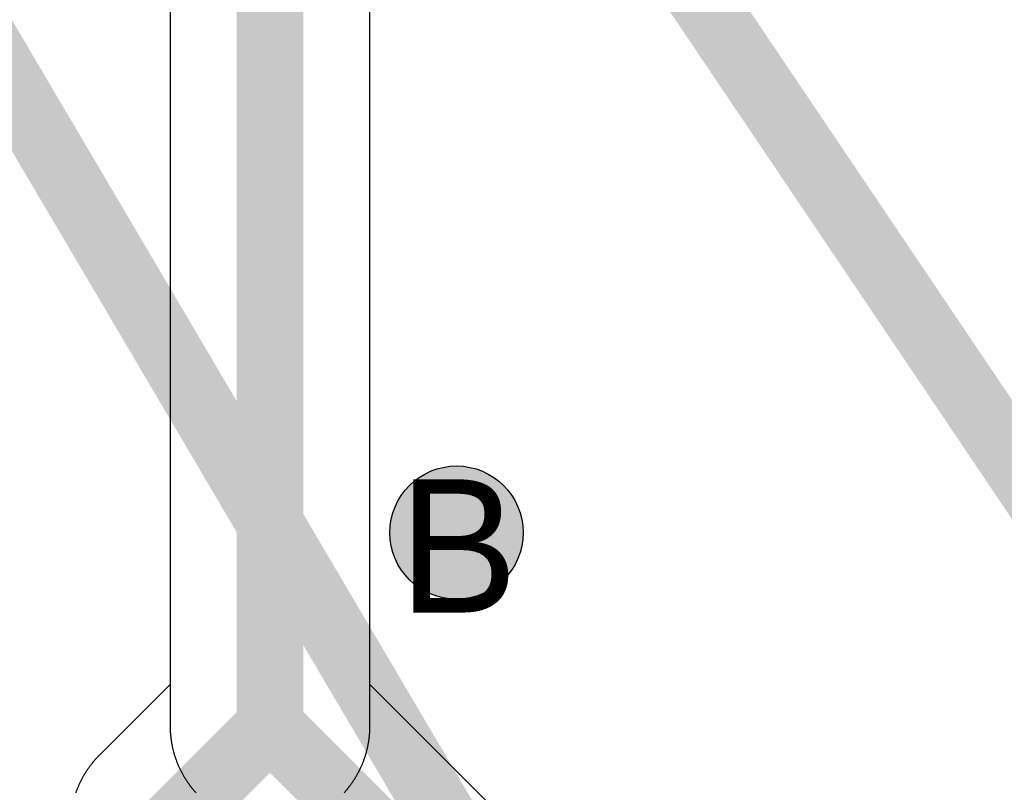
# Model space of a CAD drawing. Header units: millimetres. Extents: x -1.5 to 11.1, y -3 to 5.
# Tile 49 of 256: x 0.487 to 0.635, y 1.461 to 1.577. Entities that reach past the tile are written whole.
import ezdxf

# ---------------------------------------------------------------- set-up
doc = ezdxf.new("R2010")
doc.units = ezdxf.units.MM
doc.header["$MEASUREMENT"] = 0
for name, color, linetype, true_color in [('BottomLayer', 5, 'Continuous', 0x0000ff), ('Document', 7, 'Continuous', 0x7f7f00), ('DrillDrawing', 1, 'Continuous', 0xff0000), ('Metal_2', 7, 'Continuous', 0x7f0000), ('Metal_3', 7, 'Continuous', 0x3f7f00), ('TopLayer', 1, 'Continuous', 0xff0000)]:
    doc.layers.add(name, color=color, linetype=linetype, true_color=true_color)
doc.styles.add('textstyle421', font='txt')

msp = doc.modelspace()

# ---------------------------------------------------------------- hatches: boundary and pattern name
at = {"layer": 'BottomLayer', "true_color": 0x0000ff}
h = msp.add_hatch(color=5, dxfattribs=at)
edge = h.paths.add_edge_path(flags=0)
edge.add_arc((0.553, 1.5), 0.01, 0, 360)
at = {"layer": 'Metal_2', "true_color": 0x7f0000}
h = msp.add_hatch(color=16, dxfattribs=at)
edge = h.paths.add_edge_path(flags=0)
edge.add_arc((0.553, 1.5), 0.01, 0, 360)
at = {"layer": 'Metal_3', "true_color": 0x3f7f00}
h = msp.add_hatch(color=76, dxfattribs=at)
edge = h.paths.add_edge_path(flags=0)
edge.add_arc((0.553, 1.5), 0.01, 0, 360)
at = {"layer": 'TopLayer', "true_color": 0xff0000}
h = msp.add_hatch(color=1, dxfattribs=at)
edge = h.paths.add_edge_path(flags=0)
edge.add_arc((0.553, 1.5), 0.01, 0, 360)

# ---------------------------------------------------------------- linework, layer by layer
at = {"layer": 'BottomLayer', "color": 5, "true_color": 0x0000ff}
msp.add_circle((0.553, 1.5), 0.01, dxfattribs=at)
at = {"layer": 'Document'}
for points in [[(-0.3, 2.9, 0.01, 0.01, 0), (0.56874, 1.42727, 0.01, 0.01, 0)], [(-0.29948, 2.89888, 0.01, 0.01, 0), (0.76689, 1.31743, 0.01, 0.01, 0)]]:
    msp.add_lwpolyline(points, format="xyseb", dxfattribs=at)
at = {"layer": 'Metal_2', "color": 16, "true_color": 0x7f0000}
msp.add_circle((0.553, 1.5), 0.01, dxfattribs=at)
at = {"layer": 'Metal_3'}
for p, q in [((0.54, 1.47722), (0.54, 1.9)), ((0.51, 1.89379), (0.51, 1.47101)), ((0.57, 1.44723), (0.54, 1.47722)), ((0.51, 1.47101), (0.51, 1.4709)), ((0.51, 1.4709), (0.51, 1.47079)), ((0.51, 1.47079), (0.51, 1.47068)), ((0.51, 1.47068), (0.51001, 1.47057)), ((0.51001, 1.47057), (0.51001, 1.47046)), ((0.51001, 1.47046), (0.51001, 1.47035)), ((0.51001, 1.47035), (0.51002, 1.47025)), ((0.51002, 1.47025), (0.51003, 1.47014)), ((0.51003, 1.47014), (0.51003, 1.47003)), ((0.51003, 1.47003), (0.51004, 1.46992)), ((0.51004, 1.46992), (0.51005, 1.46981)), ((0.51005, 1.46981), (0.51006, 1.4697)), ((0.51006, 1.4697), (0.51007, 1.46959)), ((0.51007, 1.46959), (0.51008, 1.46948)), ((0.51008, 1.46948), (0.51009, 1.46938)), ((0.51009, 1.46938), (0.5101, 1.46927)), ((0.5101, 1.46927), (0.51011, 1.46916)), ((0.51011, 1.46916), (0.51013, 1.46905)), ((0.51013, 1.46905), (0.51014, 1.46894)), ((0.51014, 1.46894), (0.51016, 1.46883)), ((0.51016, 1.46883), (0.51017, 1.46873)), ((0.51017, 1.46873), (0.51019, 1.46862)), ((0.51019, 1.46862), (0.51021, 1.46851)), ((0.51021, 1.46851), (0.51023, 1.4684)), ((0.51023, 1.4684), (0.51025, 1.4683)), ((0.51025, 1.4683), (0.51027, 1.46819)), ((0.51027, 1.46819), (0.51029, 1.46808)), ((0.51029, 1.46808), (0.51031, 1.46798)), ((0.51031, 1.46798), (0.51033, 1.46787)), ((0.51033, 1.46787), (0.51036, 1.46776)), ((0.51036, 1.46776), (0.51038, 1.46766)), ((0.51038, 1.46766), (0.5104, 1.46755)), ((0.5104, 1.46755), (0.51042, 1.46749)), ((0.51042, 1.46749), (0.51043, 1.46744)), ((0.51043, 1.46744), (0.51046, 1.46734)), ((0.51046, 1.46734), (0.51048, 1.46723)), ((0.51048, 1.46723), (0.51051, 1.46713)), ((0.51051, 1.46713), (0.51054, 1.46702)), ((0.51054, 1.46702), (0.51057, 1.46692)), ((0.51057, 1.46692), (0.5106, 1.46681)), ((0.5106, 1.46681), (0.51063, 1.46671)), ((0.51063, 1.46671), (0.51066, 1.4666)), ((0.51066, 1.4666), (0.51069, 1.4665)), ((0.51069, 1.4665), (0.51073, 1.46639)), ((0.51073, 1.46639), (0.51076, 1.46629)), ((0.51076, 1.46629), (0.5108, 1.46619)), ((0.5108, 1.46619), (0.51083, 1.46608)), ((0.51083, 1.46608), (0.51087, 1.46598)), ((0.51087, 1.46598), (0.5109, 1.46588)), ((0.5109, 1.46588), (0.51094, 1.46578)), ((0.51094, 1.46578), (0.51098, 1.46567)), ((0.51098, 1.46567), (0.51102, 1.46557)), ((0.51102, 1.46557), (0.51106, 1.46547)), ((0.51106, 1.46547), (0.5111, 1.46537)), ((0.5111, 1.46537), (0.51114, 1.46527)), ((0.51114, 1.46527), (0.51118, 1.46517)), ((0.51118, 1.46517), (0.51123, 1.46507)), ((0.51123, 1.46507), (0.51127, 1.46497)), ((0.51127, 1.46497), (0.51131, 1.46487)), ((0.51131, 1.46487), (0.51136, 1.46477)), ((0.51136, 1.46477), (0.51141, 1.46467)), ((0.51141, 1.46467), (0.51145, 1.46457)), ((0.51145, 1.46457), (0.5115, 1.46447)), ((0.5115, 1.46447), (0.51155, 1.46437)), ((0.51155, 1.46437), (0.5116, 1.46428)), ((0.5116, 1.46428), (0.51164, 1.46418)), ((0.51164, 1.46418), (0.51169, 1.46408)), ((0.51169, 1.46408), (0.51175, 1.46399)), ((0.51175, 1.46399), (0.5118, 1.46389)), ((0.5118, 1.46389), (0.51185, 1.46379)), ((0.51185, 1.46379), (0.5119, 1.4637)), ((0.5119, 1.4637), (0.51196, 1.4636)), ((0.51196, 1.4636), (0.51201, 1.46351)), ((0.51201, 1.46351), (0.51206, 1.46341)), ((0.51206, 1.46341), (0.51212, 1.46332)), ((0.51212, 1.46332), (0.51218, 1.46323)), ((0.51218, 1.46323), (0.51221, 1.46317)), ((0.51221, 1.46317), (0.51223, 1.46313)), ((0.51223, 1.46313), (0.51229, 1.46304)), ((0.51229, 1.46304), (0.51235, 1.46295)), ((0.51235, 1.46295), (0.51241, 1.46286)), ((0.51241, 1.46286), (0.51247, 1.46277)), ((0.51247, 1.46277), (0.51253, 1.46268)), ((0.51253, 1.46268), (0.51259, 1.46258)), ((0.51259, 1.46258), (0.51265, 1.46249)), ((0.51265, 1.46249), (0.51271, 1.4624)), ((0.51271, 1.4624), (0.51278, 1.46232)), ((0.51278, 1.46232), (0.51284, 1.46223)), ((0.51284, 1.46223), (0.5129, 1.46214)), ((0.5129, 1.46214), (0.51297, 1.46205)), ((0.51297, 1.46205), (0.51303, 1.46196)), ((0.51303, 1.46196), (0.5131, 1.46188)), ((0.5131, 1.46188), (0.51317, 1.46179)), ((0.51317, 1.46179), (0.51323, 1.46171)), ((0.51323, 1.46171), (0.5133, 1.46162)), ((0.5133, 1.46162), (0.51337, 1.46154)), ((0.51337, 1.46154), (0.51344, 1.46145)), ((0.51344, 1.46145), (0.51351, 1.46137)), ((0.51351, 1.46137), (0.51358, 1.46128)), ((0.51358, 1.46128), (0.51365, 1.4612)), ((0.51365, 1.4612), (0.51372, 1.46112)), ((0.51372, 1.46112), (0.51379, 1.46104)), ((0.51379, 1.46104), (0.51387, 1.46096))]:
    msp.add_line(p, q, dxfattribs=at)
for points in [[(0.525, 1.47101, 0.01, 0.01, 0), (0.525, 1.9, 0.01, 0.01, 0)], [(0.525, 1.47101, 0.01, 0.01, 0), (0.56874, 1.42727, 0.01, 0.01, 0)]]:
    msp.add_lwpolyline(points, format="xyseb", dxfattribs=at)
msp.add_lwpolyline([(0.5225, 1.47101, 0.005, 0.005, 1), (0.5275, 1.47101, 0.005, 0.005, 1)], format="xyseb", close=True, dxfattribs=at)
msp.add_lwpolyline([(0.5225, 1.47101, 0.005, 0.005, 1), (0.5275, 1.47101, 0.005, 0.005, 1)], format="xyseb", close=True, dxfattribs=at)
at = {"layer": 'Metal_3', "color": 76, "true_color": 0x3f7f00}
msp.add_circle((0.553, 1.5), 0.01, dxfattribs=at)
at = {"layer": 'TopLayer'}
for p, q in [((0.54, 1.47101), (0.54, 2)), ((0.51, 1.99379), (0.51, 1.47722)), ((0.51, 1.47722), (0.49939, 1.46662)), ((0.54, 1.4709), (0.54, 1.47101)), ((0.54, 1.47079), (0.54, 1.4709)), ((0.54, 1.47068), (0.54, 1.47079)), ((0.53989, 1.46916), (0.5399, 1.46927)), ((0.5399, 1.46927), (0.53991, 1.46938)), ((0.53991, 1.46938), (0.53992, 1.46948)), ((0.53992, 1.46948), (0.53993, 1.46959)), ((0.53993, 1.46959), (0.53994, 1.4697)), ((0.53994, 1.4697), (0.53995, 1.46981)), ((0.53995, 1.46981), (0.53996, 1.46992)), ((0.53996, 1.46992), (0.53997, 1.47003)), ((0.53997, 1.47014), (0.53998, 1.47025)), ((0.53997, 1.47003), (0.53997, 1.47014)), ((0.53998, 1.47025), (0.53999, 1.47035)), ((0.53999, 1.47057), (0.54, 1.47068)), ((0.53999, 1.47046), (0.53999, 1.47057)), ((0.53999, 1.47035), (0.53999, 1.47046)), ((0.53962, 1.46766), (0.53964, 1.46776)), ((0.53964, 1.46776), (0.53967, 1.46787)), ((0.53967, 1.46787), (0.53969, 1.46798)), ((0.53969, 1.46798), (0.53971, 1.46808)), ((0.53971, 1.46808), (0.53973, 1.46819)), ((0.53973, 1.46819), (0.53975, 1.4683)), ((0.53975, 1.4683), (0.53977, 1.4684)), ((0.53977, 1.4684), (0.53979, 1.46851)), ((0.53979, 1.46851), (0.53981, 1.46862)), ((0.53981, 1.46862), (0.53983, 1.46873)), ((0.53983, 1.46873), (0.53984, 1.46883)), ((0.53984, 1.46883), (0.53986, 1.46894)), ((0.53986, 1.46894), (0.53987, 1.46905)), ((0.53987, 1.46905), (0.53989, 1.46916)), ((0.49909, 1.4663), (0.49901, 1.46622)), ((0.49916, 1.46638), (0.49909, 1.4663)), ((0.49924, 1.46646), (0.49916, 1.46638)), ((0.49932, 1.46654), (0.49924, 1.46646)), ((0.49939, 1.46662), (0.49932, 1.46654)), ((0.5392, 1.46619), (0.53924, 1.46629)), ((0.53924, 1.46629), (0.53927, 1.46639)), ((0.53927, 1.46639), (0.53931, 1.4665)), ((0.53931, 1.4665), (0.53934, 1.4666)), ((0.53934, 1.4666), (0.53937, 1.46671)), ((0.53937, 1.46671), (0.5394, 1.46681)), ((0.5394, 1.46681), (0.53943, 1.46692)), ((0.53943, 1.46692), (0.53946, 1.46702)), ((0.53946, 1.46702), (0.53949, 1.46713)), ((0.53949, 1.46713), (0.53952, 1.46723)), ((0.53952, 1.46723), (0.53954, 1.46734)), ((0.53954, 1.46734), (0.53957, 1.46744)), ((0.53957, 1.46744), (0.53958, 1.46749)), ((0.53958, 1.46749), (0.5396, 1.46755)), ((0.5396, 1.46755), (0.53962, 1.46766)), ((0.4979, 1.46488), (0.49784, 1.46479)), ((0.49797, 1.46497), (0.4979, 1.46488)), ((0.49803, 1.46505), (0.49797, 1.46497)), ((0.4981, 1.46514), (0.49803, 1.46505)), ((0.49817, 1.46523), (0.4981, 1.46514)), ((0.49823, 1.46531), (0.49817, 1.46523)), ((0.4983, 1.4654), (0.49823, 1.46531)), ((0.49837, 1.46548), (0.4983, 1.4654)), ((0.49844, 1.46557), (0.49837, 1.46548)), ((0.49851, 1.46565), (0.49844, 1.46557)), ((0.49858, 1.46573), (0.49851, 1.46565)), ((0.49865, 1.46582), (0.49858, 1.46573)), ((0.49872, 1.4659), (0.49865, 1.46582)), ((0.49879, 1.46598), (0.49872, 1.4659)), ((0.49887, 1.46606), (0.49879, 1.46598)), ((0.49894, 1.46614), (0.49887, 1.46606)), ((0.49901, 1.46622), (0.49894, 1.46614)), ((0.53864, 1.46477), (0.53869, 1.46487)), ((0.53869, 1.46487), (0.53873, 1.46497)), ((0.53873, 1.46497), (0.53877, 1.46507)), ((0.53877, 1.46507), (0.53882, 1.46517)), ((0.53882, 1.46517), (0.53886, 1.46527)), ((0.53886, 1.46527), (0.5389, 1.46537)), ((0.5389, 1.46537), (0.53894, 1.46547)), ((0.53894, 1.46547), (0.53898, 1.46557)), ((0.53898, 1.46557), (0.53902, 1.46567)), ((0.53902, 1.46567), (0.53906, 1.46578)), ((0.53906, 1.46578), (0.5391, 1.46588)), ((0.5391, 1.46588), (0.53913, 1.46598)), ((0.53913, 1.46598), (0.53917, 1.46608)), ((0.53917, 1.46608), (0.5392, 1.46619)), ((0.49696, 1.46341), (0.4969, 1.46332)), ((0.49701, 1.46351), (0.49696, 1.46341)), ((0.49706, 1.4636), (0.49701, 1.46351)), ((0.49712, 1.4637), (0.49706, 1.4636)), ((0.49718, 1.46379), (0.49712, 1.4637)), ((0.49721, 1.46385), (0.49718, 1.46379)), ((0.49723, 1.46388), (0.49721, 1.46385)), ((0.49729, 1.46398), (0.49723, 1.46388)), ((0.49735, 1.46407), (0.49729, 1.46398)), ((0.49741, 1.46416), (0.49735, 1.46407)), ((0.49747, 1.46425), (0.49741, 1.46416)), ((0.49753, 1.46434), (0.49747, 1.46425)), ((0.49759, 1.46443), (0.49753, 1.46434)), ((0.49765, 1.46452), (0.49759, 1.46443)), ((0.49771, 1.46461), (0.49765, 1.46452)), ((0.49778, 1.4647), (0.49771, 1.46461)), ((0.49784, 1.46479), (0.49778, 1.4647)), ((0.53788, 1.46332), (0.53794, 1.46341)), ((0.53794, 1.46341), (0.53799, 1.46351)), ((0.53799, 1.46351), (0.53804, 1.4636)), ((0.53804, 1.4636), (0.5381, 1.4637)), ((0.5381, 1.4637), (0.53815, 1.46379)), ((0.53815, 1.46379), (0.5382, 1.46389)), ((0.5382, 1.46389), (0.53825, 1.46399)), ((0.53825, 1.46399), (0.53831, 1.46408)), ((0.53831, 1.46408), (0.53836, 1.46418)), ((0.53836, 1.46418), (0.5384, 1.46428)), ((0.5384, 1.46428), (0.53845, 1.46437)), ((0.53845, 1.46437), (0.5385, 1.46447)), ((0.5385, 1.46447), (0.53855, 1.46457)), ((0.53855, 1.46457), (0.53859, 1.46467)), ((0.53859, 1.46467), (0.53864, 1.46477)), ((0.49618, 1.46185), (0.49614, 1.46175)), ((0.49623, 1.46195), (0.49618, 1.46185)), ((0.49627, 1.46205), (0.49623, 1.46195)), ((0.49631, 1.46215), (0.49627, 1.46205)), ((0.49636, 1.46225), (0.49631, 1.46215)), ((0.49641, 1.46235), (0.49636, 1.46225)), ((0.49645, 1.46245), (0.49641, 1.46235)), ((0.4965, 1.46255), (0.49645, 1.46245)), ((0.49655, 1.46264), (0.4965, 1.46255)), ((0.4966, 1.46274), (0.49655, 1.46264)), ((0.49664, 1.46284), (0.4966, 1.46274)), ((0.49669, 1.46294), (0.49664, 1.46284)), ((0.49675, 1.46303), (0.49669, 1.46294)), ((0.4968, 1.46313), (0.49675, 1.46303)), ((0.49685, 1.46322), (0.4968, 1.46313)), ((0.4969, 1.46332), (0.49685, 1.46322)), ((0.53683, 1.46179), (0.5369, 1.46188)), ((0.5369, 1.46188), (0.53697, 1.46196)), ((0.53697, 1.46196), (0.53703, 1.46205)), ((0.53703, 1.46205), (0.5371, 1.46214)), ((0.5371, 1.46214), (0.53716, 1.46223)), ((0.53716, 1.46223), (0.53722, 1.46232)), ((0.53722, 1.46232), (0.53729, 1.4624)), ((0.53729, 1.4624), (0.53735, 1.46249)), ((0.53735, 1.46249), (0.53741, 1.46258)), ((0.53741, 1.46258), (0.53747, 1.46268)), ((0.53747, 1.46268), (0.53753, 1.46277)), ((0.53753, 1.46277), (0.53759, 1.46286)), ((0.53759, 1.46286), (0.53765, 1.46295)), ((0.53765, 1.46295), (0.53771, 1.46304)), ((0.53771, 1.46304), (0.53777, 1.46313)), ((0.53777, 1.46313), (0.53779, 1.46317)), ((0.53779, 1.46317), (0.53782, 1.46323)), ((0.53782, 1.46323), (0.53788, 1.46332)), ((0.49587, 1.46104), (0.49583, 1.46093)), ((0.4959, 1.46114), (0.49587, 1.46104)), ((0.49594, 1.46124), (0.4959, 1.46114)), ((0.49598, 1.46134), (0.49594, 1.46124)), ((0.49602, 1.46145), (0.49598, 1.46134)), ((0.49606, 1.46155), (0.49602, 1.46145)), ((0.4961, 1.46165), (0.49606, 1.46155)), ((0.49614, 1.46175), (0.4961, 1.46165)), ((0.53613, 1.46096), (0.53621, 1.46104)), ((0.53621, 1.46104), (0.53628, 1.46112)), ((0.53628, 1.46112), (0.53635, 1.4612)), ((0.53635, 1.4612), (0.53642, 1.46128)), ((0.53642, 1.46128), (0.53649, 1.46137)), ((0.53649, 1.46137), (0.53656, 1.46145)), ((0.53656, 1.46145), (0.53663, 1.46154)), ((0.53663, 1.46154), (0.5367, 1.46162)), ((0.5367, 1.46162), (0.53677, 1.46171)), ((0.53677, 1.46171), (0.53683, 1.46179))]:
    msp.add_line(p, q, dxfattribs=at)
for points in [[(0.525, 1.47101, 0.01, 0.01, 0), (0.525, 2, 0.01, 0.01, 0)], [(0.51, 1.45601, 0.01, 0.01, 0), (0.525, 1.47101, 0.01, 0.01, 0)]]:
    msp.add_lwpolyline(points, format="xyseb", dxfattribs=at)
msp.add_lwpolyline([(0.5225, 1.47101, 0.005, 0.005, 1), (0.5275, 1.47101, 0.005, 0.005, 1)], format="xyseb", close=True, dxfattribs=at)
msp.add_lwpolyline([(0.5225, 1.47101, 0.005, 0.005, 1), (0.5275, 1.47101, 0.005, 0.005, 1)], format="xyseb", close=True, dxfattribs=at)
at = {"layer": 'TopLayer', "color": 1, "true_color": 0xff0000}
msp.add_circle((0.553, 1.5), 0.01, dxfattribs=at)

# ---------------------------------------------------------------- texts
at = {"layer": 'DrillDrawing', "style": 'textstyle421'}
msp.add_text('B', height=0.02, dxfattribs=at).set_placement((0.54434, 1.488))

doc.saveas('drawing.dxf')
